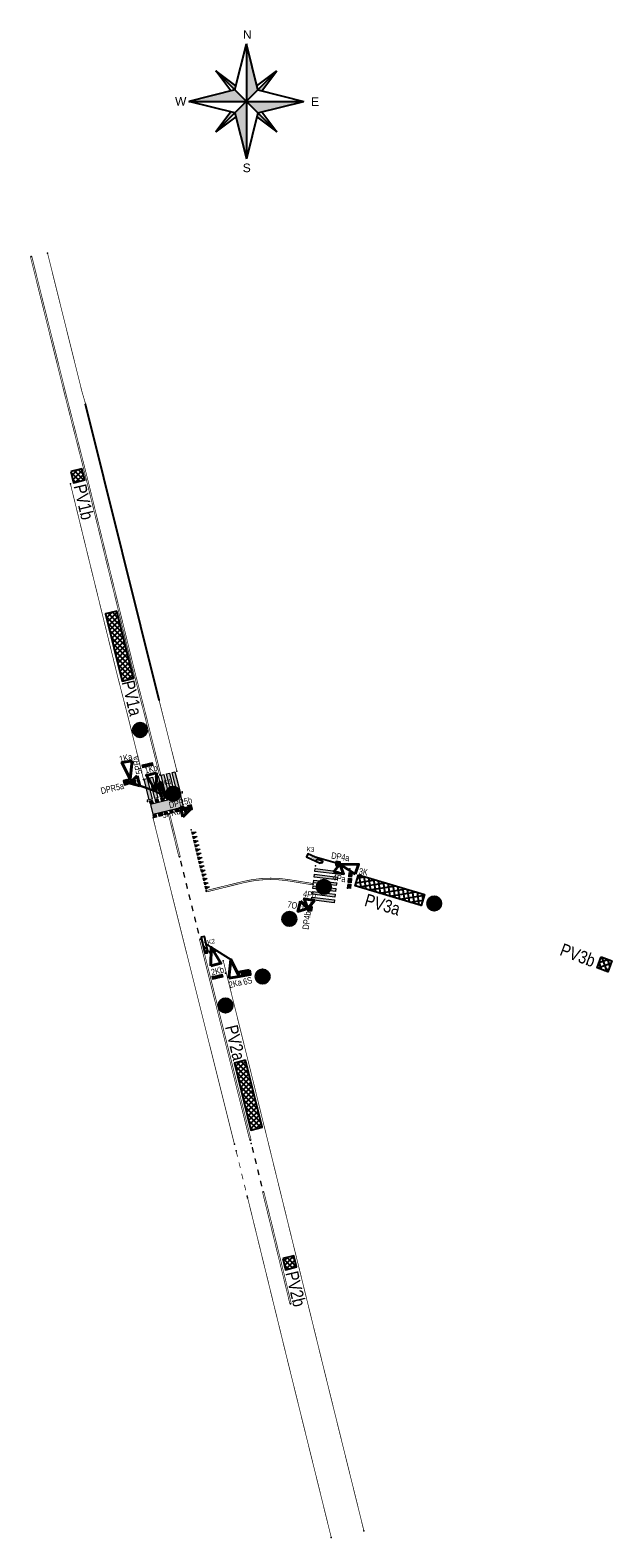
# Model space of a CAD drawing. Header units: metres. Extents: x 6439201 to 6439302, y 6043194 to 6043456.
import ezdxf

# ---------------------------------------------------------------- set-up
doc = ezdxf.new("R2010")
doc.units = ezdxf.units.M
for name, color, linetype, lineweight in [('!gr_syg_PMTRAFFIC', 116, 'Continuous', 50), ('!Proj_maszt_PMTRAFFIC', 6, 'Continuous', 30), ('!proj_syg_PMTRAFFIC', 6, 'Continuous', 40), ('!proj_syg_PMTRAFFIC_opis', 6, 'Continuous', 40)]:
    doc.layers.add(name, color=color, linetype=linetype, lineweight=lineweight)
for name, color, linetype in [('!Proj_przyciski_PMTRAFFIC', 94, 'Continuous'), ('!Proj_przyciski_PMTRAFFIC_opis', 94, 'Continuous'), ('!Proj_wirtualna_detekcja_PMTRAFFIC', 190, 'Continuous'), ('!Proj_wirtualna_detekcja_PMTRAFFIC_opis', 190, 'Continuous'), ('!Roza_Wiatrow', 7, 'Continuous'), ('gaPoziome', 7, 'Continuous'), ('zzz.gaHSDomyslna', 7, 'Continuous')]:
    doc.layers.add(name, color=color, linetype=linetype)
doc.layers.add('!robocza', color=6, linetype='Continuous', plot=False)
doc.styles.get("Standard").update_dxf_attribs({"font": 'arial.ttf'})
pattern_1 = [(45, (0, 0), (-0.449012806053, 0.449012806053), []), (135, (0, 0), (-0.449012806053, -0.449012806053), [])]

# ---------------------------------------------------------------- blocks, each defined once
blk = doc.blocks.new('E0D0178')
blk.add_lwpolyline([(-0.055, -0.201), (0, 0), (0.062, -0.201), (-0.055, -0.201)])
blk = doc.blocks.new('E0D0168')
blk.add_lwpolyline([(-0.058, -0.101), (0, 0), (0.059, -0.101), (-0.058, -0.101)])
blk = doc.blocks.new('E780198')
blk.add_blockref('E0D0168', (0, 0))
at = {"insert": (-0.011, -0.049), "char_height": 0.03, "width": 0.07105, "attachment_point": 1}
blk.add_mtext('P', dxfattribs=at)
blk = doc.blocks.new('1CF00330')
h = blk.add_hatch(color=255)
h.set_gradient(color1=(214, 214, 214), color2=(220, 220, 220), tint=0.58)
h.paths.add_polyline_path([(-0.004, 0.152), (-0.078, 0.074), (0, 0), (0.074, 0.078)])
blk.add_hatch(color=256).paths.add_polyline_path([(-0.026, 0.05, 1), (0.023, 0.102, 1)])
blk.add_lwpolyline([(-0.004, 0.152), (-0.078, 0.074), (0, 0), (0.074, 0.078)], close=True)
blk = doc.blocks.new('A$C0BFA2A35')
blk.add_hatch(color=256).paths.add_polyline_path([(2.64, 0.5), (1.72, 0.91), (1.72, 0.14)])
for p, q in [((0.64, 0.52), (1.72, 0.52)), ((1.72, 0.91), (1.72, 0.14)), ((2.64, 0.5), (1.72, 0.91)), ((1.72, 0.14), (2.64, 0.5))]:
    blk.add_line(p, q)
at = {"ltscale": 0.01}
blk.add_lwpolyline([(2.88, 1.12), (2.88, 0), (0, 0), (0, 1.12)], close=True, dxfattribs=at)
blk = doc.blocks.new('A$C04B4504A')
for p, q in [((0, 0), (-1.31, -2.24)), ((1.28, -2.26), (0, 0)), ((-1.31, -2.24), (1.28, -2.26))]:
    blk.add_line(p, q)
blk = doc.blocks.new('E780188')
blk.add_line((-0.032, -0.056), (0.033, -0.056))
at = {"ltscale": 0.01, "xscale": 0.04499999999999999, "yscale": 0.04500000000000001, "zscale": 0.04499999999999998, "rotation": 0.4078060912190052}
blk.add_blockref('A$C04B4504A', (0, 0), dxfattribs=at)
at = {"insert": (-0.011, -0.069), "char_height": 0.03, "width": 0.10149, "attachment_point": 1}
blk.add_mtext('R', dxfattribs=at)
blk = doc.blocks.new('kamera_det')
blk.add_lwpolyline([(0.22, 0.87), (0.2, 0.73), (2.79, 0.23), (2.9, 0.8), (0.31, 1.31), (0.28, 1.17), (0.04, 1.22), (-0.02, 0.92), (0.22, 0.87), (0.54, 0.81, 0.337937), (1.2, 1.13, 2.217311)], format="xyb")
at = {"insert": (1.22, 0.96), "char_height": 0.225, "width": 1.6115, "attachment_point": 1, "rotation": 349.2627}
blk.add_mtext('Kamera', dxfattribs=at)
blk = doc.blocks.new('Polnoc')
at = {"layer": '!Roza_Wiatrow'}
h = blk.add_hatch(color=256, dxfattribs=at)
h.paths.add_polyline_path([(0, 20), (0, 5), (0, 0), (4, 4)])
h.paths.add_polyline_path([(4, -4), (20, 0), (0, 0)])
h.paths.add_polyline_path([(-4, -4), (0, -20), (0, 0)])
h.paths.add_polyline_path([(-20, 0), (0, 0), (-4, 4)])
h.paths.add_polyline_path([(-10.61, 10.61), (-4, 4), (-3.65, 5.41)])
h.paths.add_polyline_path([(5.41, 3.65), (10.61, 10.61), (4, 4)])
h.paths.add_polyline_path([(4, -4), (3.65, -5.41), (10.61, -10.61)])
h.paths.add_polyline_path([(-10.61, -10.61), (-4, -4), (-5.41, -3.65)])
for points in [[(-4, 4), (-4, 4), (0, 20)], [(4, 4), (4, 4), (0, 20)], [(0, 20), (0, -20)], [(-5.41, 3.65), (-5.41, 3.65), (-10.61, 10.61)], [(-3.65, 5.41), (-3.65, 5.41), (-10.61, 10.61)], [(-10.61, -10.61), (10.61, 10.61)], [(-10.61, 10.61), (10.61, -10.61)], [(3.65, 5.41), (3.65, 5.41), (10.61, 10.61)], [(5.41, 3.65), (5.41, 3.65), (10.61, 10.61)], [(-4, 4), (-4, 4), (-20, 0)], [(-4, -4), (-4, -4), (-20, 0)], [(-20, 0), (20, 0)], [(0, 5), (0, -5)], [(4, 4), (4, 4), (20, 0)], [(4, -4), (4, -4), (20, 0)], [(-5.41, -3.65), (-5.41, -3.65), (-10.61, -10.61)], [(-4, -4), (-4, -4), (0, -20)], [(4, -4), (4, -4), (0, -20)], [(5.41, -3.65), (5.41, -3.65), (10.61, -10.61)], [(-3.65, -5.41), (-3.65, -5.41), (-10.61, -10.61)], [(3.65, -5.41), (3.65, -5.41), (10.61, -10.61)]]:
    blk.add_lwpolyline(points, dxfattribs=at)
at = {"layer": '!Roza_Wiatrow', "char_height": 3, "width": 8, "attachment_point": 1}
for s, insert in [('N', (-1.2, 24.75)), ('W', (-24.8, 1.55)), ('E', (22.48, 1.43)), ('S', (-1.26, -21.6))]:
    blk.add_mtext(s, dxfattribs=dict(at, insert=insert))
blk = doc.blocks.new('zk.P-13')
at = {"linetype": 'Continuous', "lineweight": 0}
blk.add_hatch(color=0, dxfattribs=at).paths.add_polyline_path([(0.25, 0), (-0.25, 0), (-0.01, -0.7)])
at = {"color": 0, "linetype": 'Continuous', "lineweight": 0}
for p, q in [((-0.25, 0), (0.25, 0)), ((-0.01, -0.7), (-0.25, 0)), ((0.25, 0), (-0.01, -0.7))]:
    blk.add_line(p, q, dxfattribs=at)
blk = doc.blocks.new('gaHSPos')
at = {"color": 0, "linetype": 'Continuous', "lineweight": 0}
blk.add_point((0, 0), dxfattribs=at)
blk = doc.blocks.new('*U|REF|REF|REF|REF678')
at = {"layer": 'zzz.gaHSDomyslna', "color": 253}
for p in [(-2.58, 10.57), (0, 0)]:
    blk.add_blockref('gaHSPos', p, dxfattribs=at)
for p, rotation in [((-2.43, 9.96), 103.7298220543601), ((-2.25, 9.23), 103.7298220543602), ((-2.08, 8.5), 103.7298220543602), ((-1.9, 7.77), 103.7298220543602), ((-1.72, 7.04), 103.7298220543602), ((-1.54, 6.31), 103.7298220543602), ((-1.36, 5.59), 103.7298220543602), ((-1.19, 4.86), 103.7298220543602), ((-1.01, 4.13), 103.7298220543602), ((-0.83, 3.4), 103.7298220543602), ((-0.65, 2.67), 103.7298220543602), ((-0.47, 1.94), 103.7298220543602), ((-0.3, 1.21), 103.7298220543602), ((-0.12, 0.49), 103.7298220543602)]:
    blk.add_blockref('zk.P-13', p, dxfattribs=dict(at, rotation=rotation))
blk = doc.blocks.new('*U|REF|REF|REF|REF679')
at = {"layer": 'zzz.gaHSDomyslna'}
for points in [[(0, 0), (-0.06, -0.5), (-4.03, -0.01), (-3.97, 0.49), (0, 0)], [(-0.37, -2.98), (-0.43, -3.47), (-4.4, -2.98), (-4.34, -2.49), (-0.37, -2.98)], [(-0.24, -1.98), (-0.31, -2.48), (-4.28, -1.99), (-4.21, -1.5), (-0.24, -1.98)], [(-0.12, -0.99), (-0.18, -1.49), (-4.15, -1), (-4.09, -0.5), (-0.12, -0.99)], [(-0.61, -4.96), (-0.67, -5.46), (-4.64, -4.97), (-4.58, -4.47), (-0.61, -4.96)], [(-0.49, -3.97), (-0.55, -4.47), (-4.52, -3.98), (-4.46, -3.48), (-0.49, -3.97)]]:
    blk.add_hatch(color=253, dxfattribs=at).paths.add_polyline_path(points)
at = {"layer": 'zzz.gaHSDomyslna', "color": 253, "linetype": 'Continuous', "lineweight": 0}
for points in [[(0, 0), (-0.06, -0.5), (-4.03, -0.01), (-3.97, 0.49), (0, 0)], [(-0.37, -2.98), (-0.43, -3.47), (-4.4, -2.98), (-4.34, -2.49), (-0.37, -2.98)], [(-0.24, -1.98), (-0.31, -2.48), (-4.28, -1.99), (-4.21, -1.5), (-0.24, -1.98)], [(-0.12, -0.99), (-0.18, -1.49), (-4.15, -1), (-4.09, -0.5), (-0.12, -0.99)], [(-0.61, -4.96), (-0.67, -5.46), (-4.64, -4.97), (-4.58, -4.47), (-0.61, -4.96)], [(-0.49, -3.97), (-0.55, -4.47), (-4.52, -3.98), (-4.46, -3.48), (-0.49, -3.97)]]:
    blk.add_lwpolyline(points, close=True, dxfattribs=at)
at = {"layer": 'zzz.gaHSDomyslna', "color": 253}
for p in [(-3.91, 0.98), (-4.7, -5.46)]:
    blk.add_blockref('gaHSPos', p, dxfattribs=at)
blk = doc.blocks.new('*U|REF|REF|REF|REF681')
at = {"layer": 'zzz.gaHSDomyslna', "color": 253}
for points in [[(18.63, 1.33, 0.12, 0.12, 0), (14.43, 2.01, 0.12, 0.12, 0.101158), (6.38, 1.69, 0.12, 0.12, 0), (-0.03, 0.12, 0.12, 0.12, 0)], [(18.59, 1.09, 0.12, 0.12, 0), (14.39, 1.78, 0.12, 0.12, 0.101158), (6.44, 1.46, 0.12, 0.12, 0), (0.03, -0.12, 0.12, 0.12, 0)]]:
    blk.add_lwpolyline(points, format="xyseb", dxfattribs=at)
at = {"color": 253}
for p in [(0, 0), (18.61, 1.21)]:
    blk.add_blockref('gaHSPos', p, dxfattribs=at)
blk = doc.blocks.new('*U|REF|REF|REF|REF680')
at = {"layer": 'zzz.gaHSDomyslna'}
for points in [[(0, 0), (0.49, 0.12), (1.36, -3.46), (0.88, -3.58), (0, 0)], [(0.97, 0.24), (1.46, 0.36), (2.33, -3.22), (1.85, -3.34), (0.97, 0.24)], [(1.94, 0.48), (2.43, 0.6), (3.3, -2.98), (2.82, -3.1), (1.94, 0.48)], [(2.91, 0.71), (3.4, 0.83), (4.28, -2.74), (3.79, -2.86), (2.91, 0.71)], [(3.88, 0.95), (4.37, 1.07), (5.25, -2.51), (4.76, -2.62), (3.88, 0.95)], [(4.86, 1.19), (5.34, 1.31), (6.22, -2.27), (5.73, -2.39), (4.86, 1.19)]]:
    blk.add_hatch(color=253, dxfattribs=at).paths.add_polyline_path(points)
at = {"layer": 'zzz.gaHSDomyslna', "color": 253, "linetype": 'Continuous', "lineweight": 0}
for points in [[(0, 0), (0.49, 0.12), (1.36, -3.46), (0.88, -3.58), (0, 0)], [(0.97, 0.24), (1.46, 0.36), (2.33, -3.22), (1.85, -3.34), (0.97, 0.24)], [(1.94, 0.48), (2.43, 0.6), (3.3, -2.98), (2.82, -3.1), (1.94, 0.48)], [(2.91, 0.71), (3.4, 0.83), (4.28, -2.74), (3.79, -2.86), (2.91, 0.71)], [(3.88, 0.95), (4.37, 1.07), (5.25, -2.51), (4.76, -2.62), (3.88, 0.95)], [(4.86, 1.19), (5.34, 1.31), (6.22, -2.27), (5.73, -2.39), (4.86, 1.19)]]:
    blk.add_lwpolyline(points, close=True, dxfattribs=at)
at = {"layer": 'zzz.gaHSDomyslna', "color": 253}
for p in [(6.56, -2.18), (0.54, -3.66)]:
    blk.add_blockref('gaHSPos', p, dxfattribs=at)
blk = doc.blocks.new('*U|REF|REF|REF|REF684')
at = {"layer": 'zzz.gaHSDomyslna', "color": 253}
blk.add_lwpolyline([(0, 0, 0.12, 0.12, 0), (-5.99, 24.19, 0.12, 0.12, 0), (-20.32, 82.43, 0.12, 0.12, 0), (-24.44, 99.01, 0.12, 0.12, 0)], format="xyseb", dxfattribs=at)
at = {"color": 253}
for p in [(-24.44, 99.01), (0, 0)]:
    blk.add_blockref('gaHSPos', p, dxfattribs=at)
blk = doc.blocks.new('*U|REF|REF|REF|REF683')
at = {"layer": 'zzz.gaHSDomyslna', "color": 253}
blk.add_lwpolyline([(0, 0, 0.12, 0.12, 0), (-2.65, 10.69, 0.12, 0.12, 0), (-4.58, 18.19, 0.12, 0.12, 0), (-9.31, 37.45, 0.12, 0.12, 0), (-12.71, 51.37, 0.12, 0.12, 0)], format="xyseb", dxfattribs=at)
at = {"color": 253}
for p in [(-12.71, 51.37), (0, 0)]:
    blk.add_blockref('gaHSPos', p, dxfattribs=at)
blk = doc.blocks.new('*U|REF|REF|REF|REF682')
at = {"layer": 'zzz.gaHSDomyslna', "color": 5}
for points in [[(-12.53, 50.47, 0.12, 0.12, 0), (-12.77, 51.44, 0.12, 0.12, 0)], [(-12.04, 48.53, 0.12, 0.12, 0), (-12.29, 49.5, 0.12, 0.12, 0)], [(-11.56, 46.59, 0.12, 0.12, 0), (-11.8, 47.56, 0.12, 0.12, 0)], [(-11.08, 44.65, 0.12, 0.12, 0), (-11.32, 45.62, 0.12, 0.12, 0)], [(-10.6, 42.7, 0.12, 0.12, 0), (-10.84, 43.67, 0.12, 0.12, 0)], [(-10.12, 40.76, 0.12, 0.12, 0), (-10.36, 41.73, 0.12, 0.12, 0)], [(-9.64, 38.82, 0.12, 0.12, 0), (-9.88, 39.79, 0.12, 0.12, 0)], [(-9.15, 36.88, 0.12, 0.12, 0), (-9.39, 37.85, 0.12, 0.12, 0)], [(-8.67, 34.94, 0.12, 0.12, 0), (-8.91, 35.91, 0.12, 0.12, 0)], [(-8.19, 33, 0.12, 0.12, 0), (-8.43, 33.97, 0.12, 0.12, 0)], [(-7.71, 31.06, 0.12, 0.12, 0), (-7.95, 32.03, 0.12, 0.12, 0)], [(-7.23, 29.12, 0.12, 0.12, 0), (-7.47, 30.09, 0.12, 0.12, 0)], [(-6.75, 27.18, 0.12, 0.12, 0), (-6.99, 28.15, 0.12, 0.12, 0)], [(-6.26, 25.23, 0.12, 0.12, 0), (-6.5, 26.2, 0.12, 0.12, 0)], [(-5.78, 23.29, 0.12, 0.12, 0), (-6.02, 24.26, 0.12, 0.12, 0)], [(-5.3, 21.35, 0.12, 0.12, 0), (-5.54, 22.32, 0.12, 0.12, 0)], [(-4.82, 19.41, 0.12, 0.12, 0), (-5.06, 20.38, 0.12, 0.12, 0)], [(-4.34, 17.47, 0.12, 0.12, 0), (-4.58, 18.44, 0.12, 0.12, 0)], [(-3.85, 15.53, 0.12, 0.12, 0), (-4.1, 16.5, 0.12, 0.12, 0)], [(-3.37, 13.59, 0.12, 0.12, 0), (-3.61, 14.56, 0.12, 0.12, 0)], [(-2.89, 11.65, 0.12, 0.12, 0), (-3.13, 12.62, 0.12, 0.12, 0)], [(-2.41, 9.71, 0.12, 0.12, 0), (-2.65, 10.68, 0.12, 0.12, 0)], [(-1.93, 7.76, 0.12, 0.12, 0), (-2.17, 8.73, 0.12, 0.12, 0)], [(-1.45, 5.82, 0.12, 0.12, 0), (-1.69, 6.79, 0.12, 0.12, 0)], [(-0.96, 3.88, 0.12, 0.12, 0), (-1.2, 4.85, 0.12, 0.12, 0)], [(-0.48, 1.94, 0.12, 0.12, 0), (-0.72, 2.91, 0.12, 0.12, 0)], [(0, 0, 0.12, 0.12, 0), (-0.24, 0.97, 0.12, 0.12, 0)]]:
    blk.add_lwpolyline(points, format="xyseb", dxfattribs=at)
at = {"color": 5}
for p in [(-12.77, 51.45), (0, 0)]:
    blk.add_blockref('gaHSPos', p, dxfattribs=at)
blk = doc.blocks.new('*U|REF|REF|REF|REF685')
at = {"layer": 'zzz.gaHSDomyslna', "color": 253}
blk.add_lwpolyline([(0, 0, 0.12, 0.12, 0), (-0.64, 2.18, 0.12, 0.12, 0), (-6.62, 26.23, 0.12, 0.12, 0)], format="xyseb", dxfattribs=at)
at = {"color": 253}
for p in [(-6.62, 26.23), (0, 0)]:
    blk.add_blockref('gaHSPos', p, dxfattribs=at)
blk = doc.blocks.new('*U|REF|REF|REF|REF687')
at = {"layer": 'zzz.gaHSDomyslna', "color": 253}
blk.add_lwpolyline([(0, 0, 0.12, 0.12, 0), (-3.1, 12.33, 0.12, 0.12, 0)], format="xyseb", dxfattribs=at)
at = {"color": 253}
for p in [(-3.1, 12.33), (0, 0)]:
    blk.add_blockref('gaHSPos', p, dxfattribs=at)
blk = doc.blocks.new('*U|REF|REF|REF|REF686')
at = {"layer": 'zzz.gaHSDomyslna', "color": 253}
blk.add_lwpolyline([(0, 0, 0.12, 0.12, 0), (-10.59, 42.27, 0.12, 0.12, 0), (-14.16, 56.72, 0.12, 0.12, 0)], format="xyseb", dxfattribs=at)
at = {"color": 253}
for p in [(-14.16, 56.72), (0, 0)]:
    blk.add_blockref('gaHSPos', p, dxfattribs=at)
blk = doc.blocks.new('*U|REF|REF|REF|REF688')
at = {"layer": 'zzz.gaHSDomyslna', "color": 253}
for points in [[(-1.67, 6.8, 0.12, 0.12, 0), (-1.91, 7.77, 0.12, 0.12, 0)], [(-1.19, 4.86, 0.12, 0.12, 0), (-1.43, 5.83, 0.12, 0.12, 0)], [(-0.72, 2.91, 0.12, 0.12, 0), (-0.96, 3.88, 0.12, 0.12, 0)], [(-0.24, 0.97, 0.12, 0.12, 0), (-0.48, 1.94, 0.12, 0.12, 0)]]:
    blk.add_lwpolyline(points, format="xyseb", dxfattribs=at)
at = {"color": 253}
for p in [(-1.94, 7.87), (0, 0)]:
    blk.add_blockref('gaHSPos', p, dxfattribs=at)
blk = doc.blocks.new('*U|REF|REF|REF|REF690')
at = {"layer": 'zzz.gaHSDomyslna', "color": 253}
blk.add_lwpolyline([(0, 0, 0.12, 0.12, 0), (-7.48, 30.24, 0.12, 0.12, 0), (-14.54, 59.03, 0.12, 0.12, 0)], format="xyseb", dxfattribs=at)
at = {"color": 253}
for p in [(-14.54, 59.03), (0, 0)]:
    blk.add_blockref('gaHSPos', p, dxfattribs=at)
blk = doc.blocks.new('*U|REF|REF|REF|REF691')
at = {"layer": 'zzz.gaHSDomyslna', "color": 253}
for points in [[(-1.67, 6.8, 0.24, 0.24, 0), (-1.91, 7.77, 0.24, 0.24, 0)], [(-1.19, 4.86, 0.24, 0.24, 0), (-1.43, 5.83, 0.24, 0.24, 0)], [(-0.72, 2.91, 0.24, 0.24, 0), (-0.96, 3.88, 0.24, 0.24, 0)], [(-0.24, 0.97, 0.24, 0.24, 0), (-0.48, 1.94, 0.24, 0.24, 0)]]:
    blk.add_lwpolyline(points, format="xyseb", dxfattribs=at)
at = {"color": 253}
for p in [(-2.07, 8.43), (0, 0)]:
    blk.add_blockref('gaHSPos', p, dxfattribs=at)
blk = doc.blocks.new('*U|REF|REF|REF|REF689')
at = {"layer": 'zzz.gaHSDomyslna', "color": 253}
for points in [[(-4.88, 19.4, 0.12, 0.12, 0), (-4.51, 17.87, 0.12, 0.12, 0), (-0.12, -0.03, 0.12, 0.12, 0)], [(-4.65, 19.45, 0.12, 0.12, 0), (-4.27, 17.93, 0.12, 0.12, 0), (0.12, 0.03, 0.12, 0.12, 0)]]:
    blk.add_lwpolyline(points, format="xyseb", dxfattribs=at)
at = {"color": 253}
for p in [(-4.77, 19.42), (0, 0)]:
    blk.add_blockref('gaHSPos', p, dxfattribs=at)
blk = doc.blocks.new('*U|REF|REF|REF|REF694')
at = {"layer": 'zzz.gaHSDomyslna', "color": 253}
for points in [[(-1.96, 7.45, 0.12, 0.12, 0), (-0.12, -0.03, 0.12, 0.12, 0)], [(-1.73, 7.5, 0.12, 0.12, 0), (0.12, 0.03, 0.12, 0.12, 0)]]:
    blk.add_lwpolyline(points, format="xyseb", dxfattribs=at)
at = {"color": 253}
for p in [(-1.84, 7.47), (0, 0)]:
    blk.add_blockref('gaHSPos', p, dxfattribs=at)
blk = doc.blocks.new('*U|REF|REF|REF|REF692')
at = {"layer": 'zzz.gaHSDomyslna', "color": 253}
for points in [[(-3.14, 12.61, 0.24, 0.24, 0), (-3.38, 13.59, 0.24, 0.24, 0)], [(-2.66, 10.67, 0.24, 0.24, 0), (-2.9, 11.64, 0.24, 0.24, 0)], [(-2.18, 8.73, 0.24, 0.24, 0), (-2.42, 9.7, 0.24, 0.24, 0)], [(-1.7, 6.79, 0.24, 0.24, 0), (-1.83, 7.3, 0.24, 0.24, 0), (-1.94, 7.76, 0.24, 0.24, 0)], [(-1.22, 4.85, 0.24, 0.24, 0), (-1.46, 5.82, 0.24, 0.24, 0)], [(-0.73, 2.91, 0.24, 0.24, 0), (-0.97, 3.88, 0.24, 0.24, 0)], [(-0.24, 0.97, 0.24, 0.24, 0), (-0.49, 1.94, 0.24, 0.24, 0)]]:
    blk.add_lwpolyline(points, format="xyseb", dxfattribs=at)
at = {"color": 253}
for p in [(-3.55, 14.27), (0, 0)]:
    blk.add_blockref('gaHSPos', p, dxfattribs=at)
blk = doc.blocks.new('*U|REF|REF|REF|REF693')
at = {"layer": 'zzz.gaHSDomyslna', "color": 253}
for points in [[(-8.88, 34.94, 0.12, 0.12, 0), (-0.12, -0.03, 0.12, 0.12, 0)], [(-8.64, 35, 0.12, 0.12, 0), (0.12, 0.03, 0.12, 0.12, 0)]]:
    blk.add_lwpolyline(points, format="xyseb", dxfattribs=at)
at = {"color": 253}
for p in [(-8.76, 34.97), (0, 0)]:
    blk.add_blockref('gaHSPos', p, dxfattribs=at)
blk = doc.blocks.new('*U|REF|REF|REF|REF695')
at = {"layer": 'zzz.gaHSDomyslna', "color": 253}
for points in [[(-22.56, 90.12, 0.12, 0.12, 0), (-16.58, 66.06, 0.12, 0.12, 0), (-12.83, 51.34, 0.12, 0.12, 0), (-9.43, 37.42, 0.12, 0.12, 0), (-4.7, 18.16, 0.12, 0.12, 0), (-2.77, 10.66, 0.12, 0.12, 0), (-0.12, -0.03, 0.12, 0.12, 0)], [(-22.32, 90.17, 0.12, 0.12, 0), (-16.35, 66.12, 0.12, 0.12, 0), (-12.6, 51.4, 0.12, 0.12, 0), (-9.2, 37.48, 0.12, 0.12, 0), (-4.47, 18.22, 0.12, 0.12, 0), (-2.54, 10.72, 0.12, 0.12, 0), (0.12, 0.03, 0.12, 0.12, 0)]]:
    blk.add_lwpolyline(points, format="xyseb", dxfattribs=at)
at = {"color": 253}
for p in [(-22.44, 90.15), (0, 0)]:
    blk.add_blockref('gaHSPos', p, dxfattribs=at)
blk = doc.blocks.new('zk.P-14')
at = {"linetype": 'Continuous', "lineweight": 0}
blk.add_hatch(color=0, dxfattribs=at).paths.add_polyline_path([(0.375, -0.5), (0.375, 0), (-0.375, 0), (-0.375, -0.5)])
at = {"color": 0, "linetype": 'Continuous', "lineweight": 0}
blk.add_lwpolyline([(-0.375, 0), (0.375, 0), (0.375, -0.5), (-0.375, -0.5), (-0.375, 0)], dxfattribs=at)
blk = doc.blocks.new('*U|REF|REF|REF|REF696')
at = {"layer": 'zzz.gaHSDomyslna', "color": 253, "rotation": 193.7734206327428}
for p in [(-1.34, -0.33), (-0.36, -0.09)]:
    blk.add_blockref('zk.P-14', p, dxfattribs=at)
at = {"layer": 'zzz.gaHSDomyslna', "color": 253}
for p in [(0, 0), (-2.43, -0.6)]:
    blk.add_blockref('gaHSPos', p, dxfattribs=at)
blk = doc.blocks.new('*U|REF|REF|REF|REF697')
at = {"layer": 'zzz.gaHSDomyslna', "color": 5}
for p, rotation in [((0.36, 0.09), 14.09774631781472), ((1.33, 0.33), 14.09774631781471)]:
    blk.add_blockref('zk.P-14', p, dxfattribs=dict(at, rotation=rotation))
for p in [(0, 0), (2.32, 0.58)]:
    blk.add_blockref('gaHSPos', p, dxfattribs=at)
blk = doc.blocks.new('*U|REF|REF|REF|REF698')
at = {"layer": 'zzz.gaHSDomyslna', "color": 253, "rotation": 83.60209501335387}
for p in [(0.26, 2.36), (0.04, 0.37), (0.15, 1.37)]:
    blk.add_blockref('zk.P-14', p, dxfattribs=at)
at = {"layer": 'zzz.gaHSDomyslna', "color": 253}
for p in [(0.38, 3.38), (0, 0)]:
    blk.add_blockref('gaHSPos', p, dxfattribs=at)

msp = doc.modelspace()

# ---------------------------------------------------------------- hatches: boundary and pattern name
at = {"layer": '!gr_syg_PMTRAFFIC'}
for points in [[(6439221.12, 6043333.92, 1), (6439218.66, 6043333.92, 1)], [(6439226.87, 6043322.82, 1), (6439224.41, 6043322.82, 1)], [(6439253.08, 6043306.65, 1), (6439250.63, 6043306.65, 1)], [(6439272.27, 6043303.77, 1), (6439269.82, 6043303.77, 1)], [(6439247.09, 6043301.08, 1), (6439244.64, 6043301.08, 1)], [(6439242.43, 6043291.06, 1), (6439239.98, 6043291.06, 1)], [(6439235.98, 6043286.04, 1), (6439233.52, 6043286.04, 1)]]:
    msp.add_hatch(color=255, dxfattribs=at).paths.add_polyline_path(points)
at = {"layer": '!Proj_wirtualna_detekcja_PMTRAFFIC'}
h = msp.add_hatch(dxfattribs=at)
h.set_pattern_fill('ANSI37', color=256, scale=0.2, style=0)
h.set_pattern_definition(pattern_1)
h.paths.add_polyline_path([(6439207.86, 6043378.81), (6439208.34, 6043376.87), (6439210.28, 6043377.35), (6439209.8, 6043379.29)])
h = msp.add_hatch(dxfattribs=at)
h.set_pattern_fill('ANSI37', color=256, scale=0.2, style=0)
h.set_pattern_definition([(45, (-22.3796, 78.0287), (-0.449012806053, 0.449012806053), []), (135, (-22.3796, 78.0287), (-0.449012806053, -0.449012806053), [])])
h.paths.add_polyline_path([(6439215.85, 6043354.55), (6439213.91, 6043354.07), (6439216.8, 6043342.42), (6439218.74, 6043342.9), (6439215.85, 6043354.55)])
h = msp.add_hatch(dxfattribs=at)
h.set_pattern_fill('ANSI37', color=256, scale=0.25, angle=53.8837, style=0)
h.set_pattern_definition([(98.883666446, (8375709.1825, -2572650.6632), (-0.7842281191, -0.122577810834), []), (188.883666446, (8375709.1825, -2572650.6632), (0.122577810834, -0.7842281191), [])])
h.paths.add_polyline_path([(6439269.37, 6043305.34), (6439257.86, 6043308.76), (6439257.29, 6043306.84), (6439268.79, 6043303.42)])
h = msp.add_hatch(dxfattribs=at)
h.set_pattern_fill('ANSI37', color=256, scale=0.25, angle=334.0592, style=0)
h.set_pattern_definition([(19.059193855, (-1699032.80945, 2615173.8607), (-0.259194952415, 0.750237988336), []), (109.059193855, (-1699032.80945, 2615173.8607), (-0.750237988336, -0.259194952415), [])])
h.paths.add_polyline_path([(6439301.92, 6043293.78), (6439300.04, 6043294.47), (6439299.35, 6043292.6), (6439301.22, 6043291.9)])
h = msp.add_hatch(dxfattribs=at)
h.set_pattern_fill('ANSI37', color=256, scale=0.2, style=0)
h.set_pattern_definition(pattern_1)
h.paths.add_polyline_path([(6439238.23, 6043276.52), (6439236.29, 6043276.04), (6439239.18, 6043264.39), (6439241.12, 6043264.88), (6439238.23, 6043276.52)])
h = msp.add_hatch(dxfattribs=at)
h.set_pattern_fill('ANSI37', color=256, scale=0.2, style=0)
h.set_pattern_definition(pattern_1)
h.paths.add_polyline_path([(6439246.65, 6043242.55), (6439244.7, 6043242.07), (6439245.18, 6043240.13), (6439247.12, 6043240.61)])
h.paths.add_polyline_path([(6439245.18, 6043240.13), (6439247.12, 6043240.61)], flags=9)
at = {"layer": 'zzz.gaHSDomyslna'}
for color, points in [(252, [(6439221.69, 6043320.99), (6439222.12, 6043319.27), (6439227.46, 6043320.58), (6439227.04, 6043322.3)]), (253, [(6439225.07, 6043321.94), (6439224.94, 6043322.43), (6439224.46, 6043322.31), (6439224.58, 6043321.82)]), (253, [(6439226.04, 6043322.18), (6439225.92, 6043322.66), (6439225.43, 6043322.54), (6439225.55, 6043322.06)]), (253, [(6439227.01, 6043322.42), (6439226.89, 6043322.9), (6439226.4, 6043322.78), (6439226.52, 6043322.3)]), (253, [(6439222.15, 6043321.23), (6439222.03, 6043321.71), (6439221.55, 6043321.59), (6439221.67, 6043321.11)]), (253, [(6439223.12, 6043321.46), (6439223, 6043321.95), (6439222.52, 6043321.83), (6439222.64, 6043321.34)]), (253, [(6439224.09, 6043321.7), (6439223.97, 6043322.19), (6439223.49, 6043322.07), (6439223.61, 6043321.58)]), (253, [(6439224.09, 6043319.63), (6439224.21, 6043319.14), (6439224.7, 6043319.26), (6439224.58, 6043319.75)]), (253, [(6439225.07, 6043319.86), (6439225.19, 6043319.38), (6439225.67, 6043319.5), (6439225.55, 6043319.98)]), (253, [(6439226.04, 6043320.1), (6439226.16, 6043319.62), (6439226.64, 6043319.74), (6439226.52, 6043320.22)]), (253, [(6439227.01, 6043320.34), (6439227.13, 6043319.86), (6439227.61, 6043319.98), (6439227.49, 6043320.46)]), (253, [(6439222.15, 6043319.15), (6439222.27, 6043318.66), (6439222.76, 6043318.78), (6439222.64, 6043319.27)]), (253, [(6439223.12, 6043319.39), (6439223.24, 6043318.9), (6439223.73, 6043319.02), (6439223.61, 6043319.51)])]:
    msp.add_hatch(color=color, dxfattribs=at).paths.add_polyline_path(points)

# ---------------------------------------------------------------- linework, layer by layer
at = {"layer": '!gr_syg_PMTRAFFIC', "lineweight": 30}
for centre in [(6439219.89, 6043333.92), (6439225.64, 6043322.82), (6439251.85, 6043306.65), (6439271.04, 6043303.77), (6439245.86, 6043301.08), (6439241.21, 6043291.06), (6439234.75, 6043286.04)]:
    msp.add_circle(centre, 1.23, dxfattribs=at)
at = {"layer": '!Proj_maszt_PMTRAFFIC'}
for points in [[(6439217.34, 6043325.14), (6439218.16, 6043325.34)], [(6439217.34, 6043325.14), (6439222.68, 6043323.24)], [(6439218.13, 6043324.68), (6439217.34, 6043325.14)]]:
    msp.add_lwpolyline(points, dxfattribs=at)
at = {"layer": '!proj_syg_PMTRAFFIC'}
for points in [[(6439221.9, 6043323.78), (6439223.12, 6043324.08)], [(6439231.83, 6043295.31), (6439233.05, 6043295.62)]]:
    msp.add_lwpolyline(points, dxfattribs=at)
at = {"layer": '!Proj_wirtualna_detekcja_PMTRAFFIC'}
for points in [[(6439207.86, 6043378.81), (6439208.34, 6043376.87), (6439210.28, 6043377.35), (6439209.8, 6043379.29)], [(6439257.86, 6043308.76), (6439269.37, 6043305.34), (6439268.79, 6043303.42), (6439257.29, 6043306.84)], [(6439244.7, 6043242.07), (6439245.18, 6043240.13), (6439247.12, 6043240.61), (6439246.65, 6043242.55)]]:
    msp.add_lwpolyline(points, close=True, dxfattribs=at)
for points in [[(6439215.85, 6043354.55), (6439213.91, 6043354.07), (6439216.8, 6043342.42), (6439218.74, 6043342.9), (6439215.85, 6043354.55)], [(6439222.68, 6043323.23), (6439223.51, 6043322.78)], [(6439254.64, 6043310.6), (6439250.15, 6043311.89)], [(6439232.27, 6043296.16), (6439231.4, 6043296.73)], [(6439300.04, 6043294.47), (6439301.92, 6043293.78), (6439301.22, 6043291.9), (6439299.35, 6043292.6), (6439300.04, 6043294.47)], [(6439238.23, 6043276.52), (6439236.29, 6043276.04), (6439239.18, 6043264.39), (6439241.12, 6043264.88), (6439238.23, 6043276.52)]]:
    msp.add_lwpolyline(points, dxfattribs=at)
at = {"layer": '!robocza'}
for points in [[(6439223.21, 6043339.07), (6439210.44, 6043390.52)], [(6439232.27, 6043296.16), (6439235.69, 6043294)]]:
    msp.add_lwpolyline(points, dxfattribs=at)
at = {"layer": 'zzz.gaHSDomyslna', "color": 252, "linetype": 'Continuous', "lineweight": 0}
msp.add_lwpolyline([(6439221.69, 6043320.99), (6439222.12, 6043319.27), (6439227.46, 6043320.58), (6439227.04, 6043322.3)], close=True, dxfattribs=at)
at = {"layer": 'zzz.gaHSDomyslna', "color": 253, "linetype": 'Continuous', "lineweight": 0}
for points in [[(6439224.94, 6043322.43), (6439225.07, 6043321.94), (6439224.58, 6043321.82), (6439224.46, 6043322.31), (6439224.94, 6043322.43)], [(6439225.92, 6043322.66), (6439226.04, 6043322.18), (6439225.55, 6043322.06), (6439225.43, 6043322.54), (6439225.92, 6043322.66)], [(6439226.89, 6043322.9), (6439227.01, 6043322.42), (6439226.52, 6043322.3), (6439226.4, 6043322.78), (6439226.89, 6043322.9)], [(6439222.03, 6043321.71), (6439222.15, 6043321.23), (6439221.67, 6043321.11), (6439221.55, 6043321.59), (6439222.03, 6043321.71)], [(6439223, 6043321.95), (6439223.12, 6043321.46), (6439222.64, 6043321.34), (6439222.52, 6043321.83), (6439223, 6043321.95)], [(6439223.97, 6043322.19), (6439224.09, 6043321.7), (6439223.61, 6043321.58), (6439223.49, 6043322.07), (6439223.97, 6043322.19)], [(6439224.21, 6043319.14), (6439224.09, 6043319.63), (6439224.58, 6043319.75), (6439224.7, 6043319.26), (6439224.21, 6043319.14)], [(6439225.19, 6043319.38), (6439225.07, 6043319.86), (6439225.55, 6043319.98), (6439225.67, 6043319.5), (6439225.19, 6043319.38)], [(6439226.16, 6043319.62), (6439226.04, 6043320.1), (6439226.52, 6043320.22), (6439226.64, 6043319.74), (6439226.16, 6043319.62)], [(6439227.13, 6043319.86), (6439227.01, 6043320.34), (6439227.49, 6043320.46), (6439227.61, 6043319.98), (6439227.13, 6043319.86)], [(6439222.27, 6043318.66), (6439222.15, 6043319.15), (6439222.64, 6043319.27), (6439222.76, 6043318.78), (6439222.27, 6043318.66)], [(6439223.24, 6043318.9), (6439223.12, 6043319.39), (6439223.61, 6043319.51), (6439223.73, 6043319.02), (6439223.24, 6043318.9)]]:
    msp.add_lwpolyline(points, close=True, dxfattribs=at)

# ---------------------------------------------------------------- block references
at = {"layer": '!Proj_przyciski_PMTRAFFIC'}
for p, xscale, yscale, zscale, rotation in [((6439217.01, 6043325.05), 6.468000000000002, 6.468, 6.467999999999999, 238.4062123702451), ((6439228.95, 6043320.17), 6.468000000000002, 6.468, 6.467999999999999, 58.4062123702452), ((6439254.69, 6043310.95), 6.468000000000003, 6.468, 6.467999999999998, 125.79), ((6439249.13, 6043303.24), 6.468000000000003, 6.468000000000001, 6.467999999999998, 215.7899999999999)]:
    msp.add_blockref('1CF00330', p, dxfattribs=dict(at, xscale=xscale, yscale=yscale, zscale=zscale, rotation=rotation))
at = {"layer": '!proj_syg_PMTRAFFIC', "xscale": 15.4, "yscale": 15.4, "zscale": 15.4}
for name, p, rotation in [('E0D0178', (6439218.16, 6043325.34), 188.9832881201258), ('E780188', (6439218.11, 6043324.69), 103.9395621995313), ('E0D0178', (6439222.68, 6043323.23), 193.9832881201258), ('E780188', (6439228.61, 6043320.08), 283.9395621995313), ('E0D0168', (6439254.64, 6043310.6), 350.7872197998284), ('E0D0178', (6439254.64, 6043310.6), 71.97571299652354), ('E780198', (6439249.08, 6043302.89), 255.8659776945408), ('E0D0168', (6439249.08, 6043302.89), 170.7872197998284), ('E0D0178', (6439232.27, 6043296.16), 13.92968289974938), ('E0D0178', (6439235.69, 6043294), 8.929682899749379)]:
    msp.add_blockref(name, p, dxfattribs=dict(at, rotation=rotation))
at = {"layer": '!proj_syg_PMTRAFFIC', "ltscale": 0.01, "xscale": 0.68065184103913, "yscale": 0.6806518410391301, "zscale": 0.6806518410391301, "rotation": 8.93}
msp.add_blockref('A$C0BFA2A35', (6439237.12, 6043291.09), dxfattribs=at)
at = {"layer": '!Proj_wirtualna_detekcja_PMTRAFFIC'}
for p, rotation in [((6439222.36, 6043324.45), 293.7309158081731), ((6439251.83, 6043311.98), 167.2344342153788), ((6439232.43, 6043295.56), 113.7309158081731)]:
    msp.add_blockref('kamera_det', p, dxfattribs=dict(at, rotation=rotation))
at = {"layer": '!Roza_Wiatrow', "xscale": 0.5, "yscale": 0.5, "zscale": 0.5}
msp.add_blockref('Polnoc', (6439238.38, 6043443.14), dxfattribs=at)
at = {"layer": 'gaPoziome'}
for name, p in [('*U|REF|REF|REF|REF685', (6439210.44, 6043390.52)), ('*U|REF|REF|REF|REF695', (6439223.4, 6043326.04)), ('*U|REF|REF|REF|REF682', (6439223.21, 6043339.07)), ('*U|REF|REF|REF|REF683', (6439220.5, 6043325.32)), ('*U|REF|REF|REF|REF687', (6439226.31, 6043326.74)), ('*U|REF|REF|REF|REF696', (6439222.09, 6043327.77)), ('*U|REF|REF|REF|REF680', (6439220.63, 6043325.35)), ('*U|REF|REF|REF|REF686', (6439236.31, 6043261.92)), ('*U|REF|REF|REF|REF694', (6439226.78, 6043311.85)), ('*U|REF|REF|REF|REF678', (6439231.38, 6043306.01)), ('*U|REF|REF|REF|REF692', (6439230.33, 6043297.58)), ('*U|REF|REF|REF|REF679', (6439254.33, 6043309.34)), ('*U|REF|REF|REF|REF698', (6439255.97, 6043306.43)), ('*U|REF|REF|REF|REF681', (6439231.41, 6043305.89)), ('*U|REF|REF|REF|REF693', (6439239.1, 6043262.61)), ('*U|REF|REF|REF|REF684', (6439258.81, 6043194.77)), ('*U|REF|REF|REF|REF697', (6439232.45, 6043291.05)), ('*U|REF|REF|REF|REF691', (6439241.3, 6043253.65)), ('*U|REF|REF|REF|REF688', (6439238.52, 6043252.93)), ('*U|REF|REF|REF|REF690', (6439253.14, 6043193.59)), ('*U|REF|REF|REF|REF689', (6439246.07, 6043234.22))]:
    msp.add_blockref(name, p, dxfattribs=at)
at = {"layer": 'zzz.gaHSDomyslna', "color": 253}
for p in [(6439227.22, 6043322.98), (6439221.21, 6043321.51)]:
    msp.add_blockref('gaHSPos', p, dxfattribs=at)

# ---------------------------------------------------------------- texts
at = {"layer": '!gr_syg_PMTRAFFIC', "char_height": 0.63, "width": 0.8122, "attachment_point": 1}
for s, insert in [('\\fArial Narrow|b0|i1|c238;1K1', (6439219.05, 6043334.27)), ('\\fArial Narrow|b0|i1|c238;5PR2', (6439224.8, 6043323.17)), ('\\fArial Narrow|b0|i1|c238;4P1', (6439251.02, 6043307)), ('\\fArial Narrow|b0|i1|c238;3K3', (6439270.21, 6043304.12)), ('\\fArial Narrow|b0|i1|c238;7O1', (6439245.03, 6043301.44)), ('\\fArial Narrow|b0|i1|c238;6S1', (6439240.37, 6043291.41)), ('\\fArial Narrow|b0|i1|c238;2K2', (6439233.91, 6043286.39))]:
    msp.add_mtext(s, dxfattribs=dict(at, insert=insert))
at = {"layer": '!Proj_przyciski_PMTRAFFIC_opis', "char_height": 1.1088, "width": 1.563, "attachment_point": 1}
for s, insert, rotation in [('\\fArial Narrow|b0|i0;DP\\fArial Narrow|b0|i0|c238;R5\\fArial Narrow|b0|i0;a', (6439212.95, 6043323.84), 13.4062), ('\\fArial Narrow|b0|i0;DP\\fArial Narrow|b0|i0|c238;R5b', (6439224.8, 6043321.36), 13.4062), ('\\fArial Narrow|b0|i0;DP\\fArial Narrow|b0|i0|c238;4a', (6439253.25, 6043312.68), 350.98), ('\\fArial Narrow|b0|i0;DP\\fArial Narrow|b0|i0|c238;4b', (6439248.1, 6043299.32), 81.8894)]:
    msp.add_mtext(s, dxfattribs=dict(at, insert=insert, rotation=rotation))
at = {"layer": '!proj_syg_PMTRAFFIC_opis', "char_height": 1.1088, "width": 1.563, "attachment_point": 1}
for s, insert, rotation in [('\\fArial Narrow|b0|i0;1K\\fArial Narrow|b0|i0|c238;a', (6439216.18, 6043329.34), 13.9833), ('\\fArial Narrow|b0|i0|c238;5\\fArial Narrow|b0|i0;PRa', (6439219.26, 6043326.13), 104.2819), ('\\fArial Narrow|b0|i0;1K\\fArial Narrow|b0|i0|c238;b', (6439220.57, 6043327.39), 13.9833), ('\\fArial Narrow|b0|i0|c238;5\\fArial Narrow|b0|i0;PR\\fArial Narrow|b0|i0|c238;b', (6439223.63, 6043319.64), 13.9396), ('\\fArial Narrow|b0|i0|c238;3\\fArial Narrow|b0|i0;K', (6439258.04, 6043309.93), 350.98), ('\\fArial Narrow|b0|i0|c238;4\\fArial Narrow|b0|i0;Pa', (6439253.48, 6043308.89), 350.98), ('\\fArial Narrow|b0|i0|c238;7O', (6439245.63, 6043304.17), 350.98), ('\\fArial Narrow|b0|i0|c238;4\\fArial Narrow|b0|i0;P\\fArial Narrow|b0|i0|c238;b', (6439248.35, 6043306.04), 350.9757), ('\\fArial Narrow|b0|i0|c238;2\\fArial Narrow|b0|i0;K\\fArial Narrow|b0|i0|c238;b', (6439232.13, 6043292.31), 13.9297), ('\\fArial Narrow|b0|i0|c238;6S', (6439237.71, 6043290.64), 14.93), ('\\fArial Narrow|b0|i0|c238;2\\fArial Narrow|b0|i0;K\\fArial Narrow|b0|i0|c238;a', (6439235.23, 6043290.13), 13.9297)]:
    msp.add_mtext(s, dxfattribs=dict(at, insert=insert, rotation=rotation))
at = {"layer": '!Proj_wirtualna_detekcja_PMTRAFFIC_opis', "char_height": 2.2176, "width": 3.126, "attachment_point": 1}
for s, insert, rotation in [('\\fArial Narrow|b0|i0;PV1\\fArial Narrow|b0|i0|c238;b', (6439210.48, 6043376.81), 283.2474), ('\\fArial Narrow|b0|i0;PV1\\fArial Narrow|b0|i0|c238;a', (6439218.86, 6043342.73), 283.2474), ('\\fArial Narrow|b0|i0;PV\\fArial Narrow|b0|i0|c238;3\\fArial Narrow|b0|i0;a', (6439259.38, 6043305.51), 343.7223), ('\\fArial Narrow|b0|i0;PV\\fArial Narrow|b0|i0|c238;3b', (6439293.48, 6043296.91), 339.4394), ('\\fArial Narrow|b0|i0;PV\\fArial Narrow|b0|i0|c238;2a', (6439236.82, 6043282.85), 283.2474), ('\\fArial Narrow|b0|i0;PV\\fArial Narrow|b0|i0|c238;2b', (6439247.33, 6043240.07), 283.2474)]:
    msp.add_mtext(s, dxfattribs=dict(at, insert=insert, rotation=rotation))
at = {"layer": '!Proj_wirtualna_detekcja_PMTRAFFIC_opis', "linetype": 'Continuous', "lineweight": 30, "char_height": 0.796, "attachment_point": 1}
for s, insert, rotation in [('K1', (6439223.97, 6043325.12), 13.41), ('K3', (6439248.9, 6043313.64), 353.2245), ('K2', (6439231.5, 6043297.36), 13.41)]:
    msp.add_mtext_dynamic_manual_height_columns(s, width=5.0418, gutter_width=12.5, heights=[0], dxfattribs=dict(at, insert=insert, rotation=rotation))

doc.saveas('drawing.dxf')
